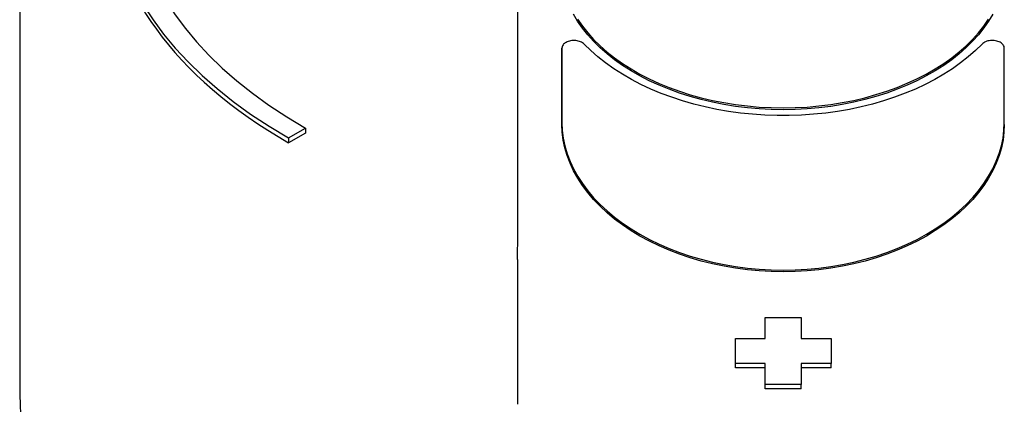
# Model space of a CAD drawing. Header units: millimetres. Extents: x 214 to 521, y 47 to 444.
# Tile 10 of 13: x 457 to 498, y 291 to 307. Entities that reach past the tile are written whole.
import ezdxf

# ---------------------------------------------------------------- set-up
doc = ezdxf.new("R2010")
doc.units = ezdxf.units.MM
doc.layers.add('Detail', color=2, linetype='Continuous')

msp = doc.modelspace()

# ---------------------------------------------------------------- linework, layer by layer
at = {"layer": 'Detail'}
for p, q in [((456.653, 311.184), (456.653, 291.77)), ((479.332, 306.126), (479.333, 303.01)), ((479.332, 306.048), (479.332, 306.126)), ((497.833, 303.012), (497.832, 306.128)), ((467.899, 302.37), (468.606, 302.776)), ((468.606, 302.776), (468.606, 302.571)), ((497.833, 302.936), (497.833, 303.012)), ((468.606, 302.571), (467.899, 302.166)), ((467.899, 302.37), (467.899, 302.166)), ((487.836, 294.857), (489.336, 294.857)), ((487.836, 293.987), (487.836, 294.857)), ((487.836, 294.677), (487.836, 294.857)), ((489.336, 294.857), (489.336, 293.988)), ((486.586, 293.987), (487.836, 293.987)), ((486.587, 292.936), (486.586, 293.987)), ((486.586, 293.808), (486.586, 293.987)), ((489.336, 293.988), (490.586, 293.988)), ((490.586, 293.988), (490.587, 292.937)), ((487.837, 292.937), (486.587, 292.936)), ((486.587, 292.758), (486.587, 292.936)), ((487.837, 292.055), (487.837, 292.937)), ((487.837, 292.759), (487.837, 292.937)), ((489.337, 292.937), (489.337, 292.055)), ((490.587, 292.937), (489.337, 292.937)), ((490.587, 292.759), (490.587, 292.937)), ((487.837, 292.759), (486.587, 292.758)), ((490.587, 292.759), (489.337, 292.759)), ((489.337, 292.055), (487.837, 292.055)), ((487.837, 291.878), (487.837, 292.055)), ((489.337, 291.878), (489.337, 292.055)), ((489.337, 291.878), (487.837, 291.878))]:
    msp.add_line(p, q, dxfattribs=at)
at = {"layer": 'Detail', "flags": 128}
for points in [[(497.347, 307.547), (497.174, 307.254), (496.976, 306.966), (496.754, 306.684), (496.507, 306.41), (496.238, 306.144), (495.945, 305.887), (495.632, 305.639), (495.297, 305.403), (494.943, 305.177), (494.57, 304.964), (494.18, 304.763), (493.773, 304.576), (493.351, 304.403), (492.915, 304.245), (492.466, 304.102), (492.006, 303.975), (491.536, 303.863), (491.057, 303.768), (490.571, 303.69), (490.079, 303.629), (489.583, 303.586), (489.083, 303.559), (488.583, 303.55), (488.082, 303.559), (487.582, 303.585), (487.086, 303.629), (486.594, 303.69), (486.108, 303.768), (485.629, 303.862), (485.159, 303.974), (484.698, 304.101), (484.249, 304.244), (483.813, 304.402), (483.391, 304.575), (482.984, 304.762), (482.594, 304.962), (482.221, 305.175), (481.866, 305.401), (481.532, 305.637), (481.218, 305.885), (480.925, 306.142), (480.655, 306.408), (480.409, 306.682), (480.186, 306.963), (479.988, 307.251), (479.815, 307.544)], [(479.988, 307.329), (480.186, 307.041), (480.409, 306.76), (480.655, 306.485), (480.925, 306.219), (481.218, 305.962), (481.532, 305.715), (481.866, 305.478), (482.221, 305.252), (482.594, 305.039), (482.984, 304.839), (483.391, 304.652), (483.813, 304.479), (484.249, 304.321), (484.698, 304.177), (485.159, 304.05), (485.629, 303.939), (486.108, 303.844), (486.594, 303.766), (487.086, 303.705), (487.582, 303.662), (488.082, 303.636), (488.583, 303.627), (489.083, 303.636), (489.583, 303.662), (490.079, 303.706), (490.571, 303.767), (491.057, 303.845), (491.536, 303.94), (492.006, 304.051), (492.466, 304.179), (492.915, 304.322), (493.351, 304.48), (493.773, 304.653), (494.18, 304.84), (494.57, 305.041), (494.943, 305.254), (495.297, 305.48), (495.632, 305.717), (495.945, 305.964), (496.238, 306.221), (496.507, 306.488), (496.754, 306.762), (496.976, 307.044), (497.174, 307.332)], [(480.258, 306.29), (480.228, 306.318), (480.193, 306.344), (480.153, 306.368), (480.11, 306.388), (480.063, 306.405), (480.014, 306.419), (479.963, 306.43), (479.91, 306.437), (479.857, 306.441), (479.803, 306.441), (479.749, 306.437), (479.696, 306.43), (479.645, 306.419), (479.596, 306.404), (479.55, 306.387), (479.507, 306.366), (479.468, 306.342), (479.433, 306.316), (479.403, 306.288), (479.378, 306.258), (479.358, 306.226), (479.343, 306.193), (479.334, 306.16), (479.332, 306.126)], [(497.832, 306.128), (497.829, 306.162), (497.82, 306.196), (497.805, 306.229), (497.786, 306.261), (497.76, 306.291), (497.73, 306.319), (497.695, 306.345), (497.656, 306.369), (497.613, 306.389), (497.567, 306.407), (497.518, 306.421), (497.467, 306.432), (497.414, 306.44), (497.36, 306.443), (497.306, 306.443), (497.253, 306.44), (497.2, 306.433), (497.149, 306.422), (497.099, 306.408), (497.053, 306.39), (497.01, 306.37), (496.97, 306.347), (496.935, 306.321), (496.905, 306.293)], [(496.905, 306.293), (496.627, 306.021), (496.327, 305.759), (496.006, 305.506), (495.665, 305.264), (495.304, 305.033), (494.924, 304.814), (494.527, 304.607), (494.114, 304.414), (493.685, 304.235), (493.243, 304.07), (492.787, 303.92), (492.32, 303.786), (491.843, 303.667), (491.357, 303.565), (490.863, 303.479), (490.363, 303.41), (489.858, 303.358), (489.349, 303.323), (488.838, 303.305), (488.327, 303.305), (487.816, 303.323), (487.308, 303.357), (486.802, 303.409), (486.302, 303.478), (485.808, 303.564), (485.322, 303.666), (484.845, 303.784), (484.377, 303.919), (483.922, 304.069), (483.479, 304.233), (483.051, 304.413), (482.637, 304.606), (482.24, 304.812), (481.86, 305.031), (481.499, 305.262), (481.157, 305.504), (480.836, 305.757), (480.536, 306.019), (480.258, 306.29)], [(479.333, 303.01), (479.346, 302.684), (479.387, 302.358), (479.455, 302.033), (479.55, 301.711), (479.671, 301.391), (479.818, 301.075), (479.991, 300.764), (480.189, 300.459), (480.411, 300.161), (480.658, 299.87), (480.928, 299.588), (481.22, 299.316), (481.534, 299.054), (481.869, 298.804), (482.223, 298.566), (482.596, 298.34), (482.987, 298.128), (483.394, 297.93), (483.816, 297.748), (484.252, 297.58), (484.701, 297.429), (485.161, 297.295), (485.631, 297.177), (486.11, 297.077), (486.597, 296.995), (487.089, 296.93), (487.585, 296.884), (488.084, 296.857), (488.585, 296.847), (489.086, 296.857), (489.585, 296.885), (490.082, 296.931), (490.574, 296.995), (491.06, 297.078), (491.539, 297.178), (492.009, 297.296), (492.469, 297.43), (492.918, 297.582), (493.354, 297.749), (493.776, 297.932), (494.182, 298.13), (494.573, 298.342), (494.946, 298.567), (495.3, 298.806), (495.634, 299.056), (495.948, 299.318), (496.24, 299.591), (496.51, 299.873), (496.756, 300.163), (496.979, 300.461), (497.177, 300.766), (497.349, 301.077), (497.496, 301.393), (497.617, 301.713), (497.711, 302.036), (497.779, 302.361), (497.819, 302.687), (497.833, 303.012)], [(497.833, 302.936), (497.819, 302.611), (497.779, 302.285), (497.711, 301.96), (497.617, 301.638), (497.496, 301.318), (497.349, 301.002), (497.177, 300.691), (496.979, 300.387), (496.756, 300.088), (496.51, 299.798), (496.24, 299.516), (495.948, 299.244), (495.634, 298.982), (495.3, 298.732), (494.946, 298.493), (494.573, 298.268), (494.182, 298.056), (493.776, 297.858), (493.354, 297.675), (492.918, 297.508), (492.469, 297.357), (492.009, 297.222), (491.539, 297.105), (491.06, 297.005), (490.574, 296.922), (490.082, 296.858), (489.585, 296.811), (489.086, 296.784), (488.585, 296.774), (488.084, 296.784), (487.585, 296.811), (487.089, 296.857), (486.597, 296.922), (486.11, 297.004), (485.631, 297.104), (485.161, 297.221), (484.701, 297.356), (484.252, 297.507), (483.816, 297.674), (483.394, 297.857), (482.987, 298.054), (482.596, 298.266), (482.223, 298.492), (481.869, 298.73), (481.534, 298.98), (481.22, 299.242), (480.928, 299.514), (480.658, 299.796), (480.411, 300.086), (480.189, 300.384), (479.991, 300.689), (479.818, 301), (479.671, 301.315), (479.55, 301.635), (479.455, 301.958), (479.387, 302.282), (479.346, 302.608), (479.333, 302.934)], [(477.482, 297.899), (477.482, 297.928), (477.483, 297.956), (477.483, 297.985), (477.483, 298.014), (477.484, 298.043), (477.484, 298.071), (477.484, 298.1), (477.485, 298.129), (477.485, 298.158), (477.485, 298.186), (477.485, 298.215), (477.485, 298.244), (477.486, 298.273), (477.486, 298.301), (477.486, 298.33), (477.486, 298.359), (477.486, 298.388), (477.486, 298.417), (477.486, 298.445), (477.486, 298.474), (477.486, 298.503), (477.486, 298.532), (477.486, 298.561), (477.486, 298.59)], [(477.485, 296.772), (477.485, 296.813), (477.485, 296.855), (477.484, 296.897), (477.484, 296.94), (477.484, 296.982), (477.483, 297.026), (477.482, 297.069), (477.482, 297.114), (477.481, 297.159), (477.48, 297.205), (477.48, 297.253), (477.479, 297.301), (477.479, 297.35), (477.478, 297.401), (477.478, 297.452), (477.478, 297.502), (477.478, 297.551), (477.478, 297.6), (477.478, 297.648), (477.478, 297.697), (477.479, 297.746), (477.479, 297.796), (477.48, 297.847), (477.48, 297.9)]]:
    msp.add_lwpolyline(points, dxfattribs=at)
at = {"layer": 'Detail'}
for centre, major_axis, ratio, start_param, end_param in [((477.478, 143.256), (0.03, -210), 0.000206, 2.403403, 2.658059), ((485.926, 312.715), (-25.5, 0), 0.573576, 5.639935, 7.068835), ((485.926, 312.715), (-24.5, 0), 0.573576, 5.639935, 7.068835), ((485.926, 312.511), (-25.5, 0), 0.573576, 0, 0.785649), ((479.328, 143.257), (-0.03, 210), 0.000206, 5.576267, 5.599417), ((477.478, 143.256), (0.03, -210), 0.000206, 2.380162, 2.390621), ((477.478, 143.257), (0.03, -209.999), 0.000206, 2.352734, 2.380162), ((487.828, 143.259), (-0.03, 209.999), 0.000206, 5.512968, 5.517695), ((486.578, 143.258), (-0.03, 209.999), 0.000206, 5.5046, 5.511743), ((487.828, 143.259), (-0.03, 209.999), 0.000206, 5.498648, 5.5046), ((488.578, 291.77), (-31.925, 0), 0.573576, 0, 1.174598)]:
    msp.add_ellipse(centre, major_axis=major_axis, ratio=ratio, start_param=start_param, end_param=end_param, dxfattribs=at)

doc.saveas('drawing.dxf')
